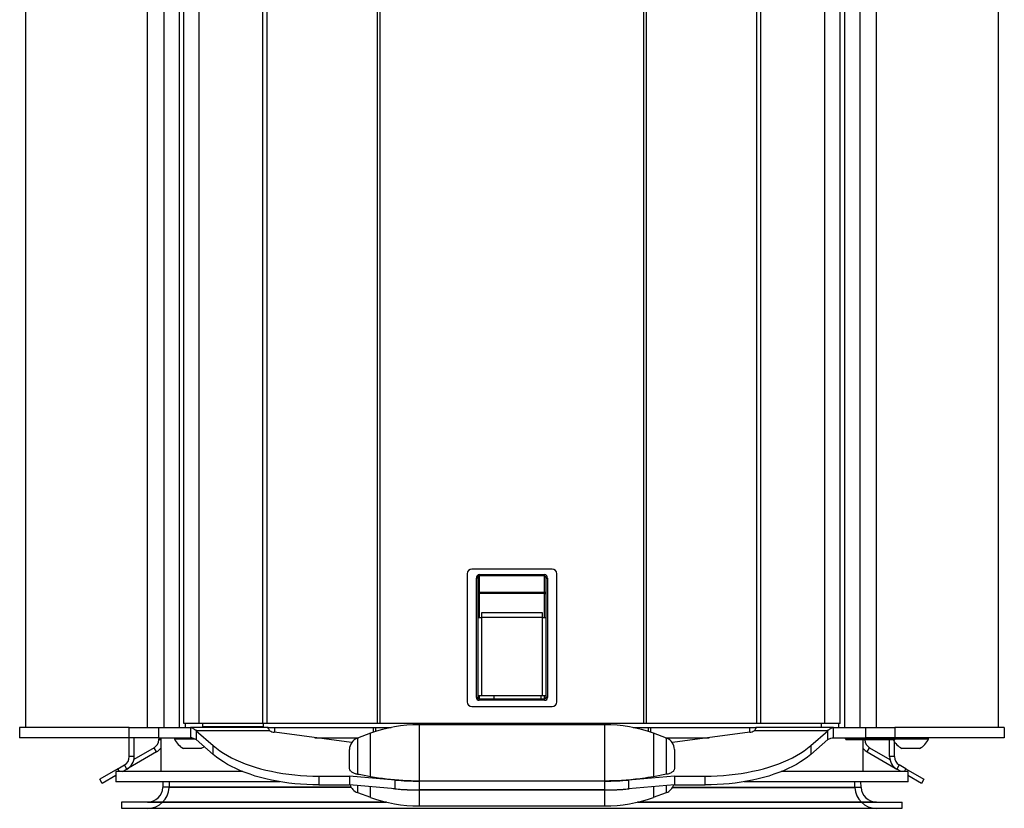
# Model space of a CAD drawing. Header units: inches. Extents: x 15.9 to 66.4, y 22.9 to 71.9.
# Tile 3 of 8: x 16.1 to 28.2, y 52.5 to 62.2. Entities that reach past the tile are written whole.
import ezdxf

# ---------------------------------------------------------------- set-up
doc = ezdxf.new("R2010")
doc.units = ezdxf.units.IN
doc.header["$LTSCALE"] = 10
doc.header["$MEASUREMENT"] = 0

msp = doc.modelspace()

# ---------------------------------------------------------------- linework, layer by layer
for p, q in [((16.179, 53.452), (16.179, 67.577)), ((17.679, 53.452), (17.679, 67.577)), ((17.882, 53.452), (17.882, 67.577)), ((18.072, 53.452), (18.072, 67.577)), ((18.124, 53.502), (18.124, 67.577)), ((18.314, 53.502), (18.314, 67.577)), ((19.099, 53.502), (19.099, 67.577)), ((19.149, 53.502), (19.149, 67.577)), ((20.507, 53.502), (20.507, 67.577)), ((20.541, 53.502), (20.541, 67.577)), ((23.788, 53.502), (23.788, 67.577)), ((23.821, 53.502), (23.821, 67.577)), ((25.18, 53.502), (25.18, 67.577)), ((25.229, 53.502), (25.229, 67.577)), ((26.014, 53.502), (26.014, 67.577)), ((26.204, 53.502), (26.204, 67.577)), ((26.257, 67.577), (26.257, 53.452)), ((26.447, 67.577), (26.447, 53.452)), ((26.649, 67.577), (26.649, 53.452)), ((28.149, 67.577), (28.149, 53.452)), ((22.658, 55.404), (21.671, 55.404)), ((21.613, 55.346), (21.613, 53.768)), ((21.744, 55.291), (21.726, 55.291)), ((21.726, 53.824), (21.726, 55.291)), ((21.744, 55.291), (21.744, 53.824)), ((21.762, 55.32), (21.762, 55.335)), ((21.762, 55.335), (22.566, 55.335)), ((22.566, 55.32), (21.762, 55.32)), ((21.762, 55.32), (21.762, 55.118)), ((22.566, 55.32), (22.566, 55.335)), ((22.566, 55.118), (22.566, 55.32)), ((22.584, 55.291), (22.602, 55.291)), ((22.584, 53.824), (22.584, 55.291)), ((22.602, 55.291), (22.602, 53.824)), ((22.716, 53.768), (22.716, 55.346)), ((21.744, 55.103), (21.762, 55.103)), ((21.762, 55.118), (22.566, 55.118)), ((21.762, 55.103), (21.762, 55.118)), ((22.566, 55.103), (21.762, 55.103)), ((21.762, 55.103), (21.762, 54.805)), ((22.566, 55.103), (22.566, 55.118)), ((22.566, 55.103), (22.584, 55.103)), ((22.566, 54.805), (22.566, 55.103)), ((21.744, 54.805), (21.789, 54.805)), ((22.539, 54.863), (21.789, 54.863)), ((21.789, 54.863), (21.789, 54.805)), ((22.539, 54.805), (21.789, 54.805)), ((21.789, 54.805), (21.789, 53.842)), ((22.539, 54.805), (22.539, 54.863)), ((22.539, 53.842), (22.539, 54.805)), ((22.539, 54.805), (22.584, 54.805)), ((21.726, 53.824), (21.744, 53.824)), ((21.789, 53.842), (21.744, 53.842)), ((21.762, 53.842), (21.762, 53.806)), ((22.539, 53.842), (21.789, 53.842)), ((21.939, 53.842), (21.939, 53.806)), ((22.524, 53.806), (22.524, 53.842)), ((22.584, 53.842), (22.539, 53.842)), ((22.566, 53.806), (22.566, 53.842)), ((22.602, 53.824), (22.584, 53.824)), ((21.671, 53.711), (22.658, 53.711)), ((21.762, 53.788), (21.762, 53.806)), ((21.762, 53.806), (22.566, 53.806)), ((22.566, 53.788), (21.762, 53.788)), ((22.566, 53.788), (22.566, 53.806)), ((16.104, 53.452), (16.104, 53.327)), ((17.451, 53.452), (16.104, 53.452)), ((17.451, 53.327), (17.451, 53.452)), ((17.451, 53.452), (17.811, 53.452)), ((17.811, 53.452), (17.811, 53.327)), ((17.811, 53.452), (18.207, 53.452)), ((18.314, 53.502), (18.124, 53.502)), ((18.144, 53.452), (18.144, 53.502)), ((18.207, 53.452), (18.207, 53.327)), ((19.164, 53.452), (18.207, 53.452)), ((19.099, 53.502), (18.314, 53.502)), ((18.355, 53.502), (18.355, 53.452)), ((18.355, 53.464), (19.104, 53.464)), ((18.523, 53.452), (18.53, 53.464)), ((19.149, 53.502), (19.099, 53.502)), ((19.104, 53.464), (19.104, 53.502)), ((20.507, 53.502), (19.149, 53.502)), ((19.164, 53.442), (19.164, 53.452)), ((19.164, 53.452), (19.239, 53.452)), ((19.239, 53.452), (20.458, 53.452)), ((19.239, 53.452), (19.239, 53.394)), ((20.458, 53.452), (20.484, 53.452)), ((20.458, 53.393), (20.458, 53.452)), ((20.484, 53.452), (20.675, 53.452)), ((20.484, 53.452), (20.484, 53.402)), ((20.541, 53.502), (20.507, 53.502)), ((23.788, 53.502), (20.541, 53.502)), ((23.306, 53.487), (21.022, 53.487)), ((21.022, 53.487), (21.022, 52.793)), ((21.899, 53.502), (21.899, 53.487)), ((21.961, 53.502), (21.961, 53.487)), ((22.114, 53.487), (22.114, 53.502)), ((22.214, 53.502), (22.214, 53.487)), ((22.368, 53.487), (22.368, 53.502)), ((22.429, 53.487), (22.429, 53.502)), ((23.306, 52.793), (23.306, 53.487)), ((23.654, 53.452), (23.845, 53.452)), ((23.821, 53.502), (23.788, 53.502)), ((25.18, 53.502), (23.821, 53.502)), ((23.845, 53.452), (23.871, 53.452)), ((23.845, 53.402), (23.845, 53.452)), ((23.871, 53.452), (25.09, 53.452)), ((23.871, 53.452), (23.871, 53.393)), ((25.09, 53.452), (25.164, 53.452)), ((25.09, 53.394), (25.09, 53.452)), ((26.122, 53.452), (25.164, 53.452)), ((25.164, 53.452), (25.164, 53.442)), ((25.229, 53.502), (25.18, 53.502)), ((26.014, 53.502), (25.229, 53.502)), ((25.973, 53.452), (25.973, 53.502)), ((26.204, 53.502), (26.014, 53.502)), ((26.122, 53.327), (26.122, 53.452)), ((26.122, 53.452), (26.518, 53.452)), ((26.185, 53.502), (26.185, 53.452)), ((26.518, 53.327), (26.518, 53.452)), ((26.518, 53.452), (26.878, 53.452)), ((26.878, 53.452), (26.878, 53.327)), ((28.224, 53.452), (26.878, 53.452)), ((28.224, 53.452), (28.224, 53.327)), ((18.275, 53.413), (18.488, 53.229)), ((19.184, 53.413), (18.275, 53.413)), ((18.275, 53.413), (18.275, 53.304)), ((20.19, 53.266), (19.239, 53.394)), ((20.424, 53.382), (20.263, 53.323)), ((20.424, 52.846), (20.424, 53.382)), ((24.066, 53.323), (23.905, 53.382)), ((23.905, 53.382), (23.905, 52.846)), ((25.09, 53.394), (24.139, 53.266)), ((26.053, 53.413), (25.145, 53.413)), ((25.841, 53.229), (26.053, 53.413)), ((26.053, 53.304), (26.053, 53.413)), ((17.451, 53.327), (16.104, 53.327)), ((17.811, 53.327), (17.451, 53.327)), ((17.454, 53.096), (17.454, 53.327)), ((17.514, 53.096), (17.514, 53.327)), ((17.811, 53.327), (18.207, 53.327)), ((17.818, 53.327), (17.818, 53.312)), ((17.818, 53.312), (17.818, 53.307)), ((17.841, 53.312), (17.818, 53.312)), ((17.841, 53.307), (17.818, 53.307)), ((17.818, 53.302), (17.818, 53.307)), ((17.841, 53.301), (17.818, 53.302)), ((17.841, 53.327), (17.841, 52.91)), ((18.01, 53.327), (18.01, 53.309)), ((18.266, 53.309), (18.01, 53.309)), ((18.228, 53.327), (18.207, 53.327)), ((18.275, 53.304), (18.488, 53.12)), ((18.488, 53.12), (18.488, 53.229)), ((19.736, 53.327), (20.274, 53.327)), ((20.263, 53.323), (20.263, 52.876)), ((24.054, 53.327), (24.593, 53.327)), ((24.066, 52.876), (24.066, 53.323)), ((25.841, 53.12), (26.053, 53.304)), ((25.841, 53.229), (25.841, 53.12)), ((26.122, 53.327), (26.518, 53.327)), ((26.264, 53.327), (26.264, 53.317)), ((26.264, 53.317), (26.279, 53.302)), ((26.264, 53.317), (26.888, 53.317)), ((26.873, 53.302), (26.279, 53.302)), ((26.487, 52.91), (26.487, 53.302)), ((26.507, 53.302), (26.487, 53.301)), ((26.878, 53.327), (26.518, 53.327)), ((26.812, 53.096), (26.812, 53.302)), ((26.872, 53.096), (26.872, 53.277)), ((26.873, 53.302), (26.888, 53.317)), ((28.224, 53.327), (26.878, 53.327)), ((27.26, 53.309), (26.881, 53.309)), ((26.888, 53.317), (26.888, 53.327)), ((27.291, 53.309), (27.26, 53.309)), ((27.291, 53.309), (27.291, 53.327)), ((17.788, 53.151), (17.445, 52.953)), ((17.514, 53.096), (17.454, 53.096)), ((17.758, 53.203), (17.51, 53.059)), ((17.788, 53.151), (17.758, 53.203)), ((18.333, 53.195), (18.119, 53.195)), ((18.338, 53.195), (18.333, 53.195)), ((20.164, 52.949), (20.164, 53.182)), ((24.164, 53.182), (24.164, 52.949)), ((26.537, 53.151), (26.567, 53.203)), ((26.537, 53.151), (26.88, 52.953)), ((26.567, 53.203), (26.816, 53.059)), ((26.872, 53.096), (26.812, 53.096)), ((27.167, 53.195), (26.964, 53.195)), ((27.182, 53.195), (27.167, 53.195)), ((17.311, 52.945), (17.394, 52.992)), ((17.424, 52.94), (17.394, 52.992)), ((26.932, 52.992), (26.902, 52.94)), ((27.014, 52.945), (26.932, 52.992)), ((17.311, 52.945), (17.091, 52.817)), ((17.289, 52.863), (17.121, 52.765)), ((17.289, 52.91), (17.289, 52.785)), ((18.85, 52.91), (17.289, 52.91)), ((17.332, 52.91), (17.311, 52.945)), ((17.371, 52.91), (17.424, 52.94)), ((17.445, 52.953), (17.424, 52.94)), ((17.445, 52.953), (17.445, 52.954)), ((19.787, 52.854), (20.164, 52.854)), ((19.787, 52.854), (19.787, 52.745)), ((20.728, 52.806), (20.164, 52.854)), ((20.164, 52.854), (20.164, 52.745)), ((24.164, 52.854), (23.6, 52.806)), ((24.066, 52.876), (23.905, 52.846)), ((24.164, 52.854), (24.542, 52.854)), ((24.164, 52.854), (24.164, 52.745)), ((24.542, 52.745), (24.542, 52.854)), ((27.039, 52.91), (25.479, 52.91)), ((26.881, 52.954), (26.88, 52.953)), ((26.88, 52.953), (26.902, 52.94)), ((26.955, 52.91), (26.902, 52.94)), ((26.994, 52.91), (27.014, 52.945)), ((27.014, 52.945), (27.235, 52.817)), ((27.205, 52.765), (27.038, 52.862)), ((27.039, 52.785), (27.039, 52.91)), ((17.121, 52.765), (17.091, 52.817)), ((19.308, 52.785), (17.289, 52.785)), ((17.868, 52.785), (17.866, 52.716)), ((17.945, 52.785), (17.943, 52.713)), ((19.787, 52.745), (20.164, 52.745)), ((20.728, 52.697), (20.164, 52.745)), ((20.263, 52.737), (20.263, 52.651)), ((20.424, 52.593), (20.424, 52.723)), ((20.728, 52.697), (20.728, 52.806)), ((23.306, 52.793), (21.022, 52.793)), ((21.023, 52.793), (21.023, 52.685)), ((23.306, 52.793), (21.023, 52.793)), ((23.306, 52.685), (23.306, 52.793)), ((23.6, 52.806), (23.6, 52.697)), ((24.164, 52.745), (23.6, 52.697)), ((23.905, 52.723), (23.905, 52.593)), ((24.066, 52.651), (24.066, 52.737)), ((24.164, 52.745), (24.542, 52.745)), ((27.039, 52.785), (25.021, 52.785)), ((26.386, 52.713), (26.383, 52.785)), ((26.463, 52.716), (26.46, 52.785)), ((27.235, 52.817), (27.205, 52.765)), ((20.185, 52.716), (17.866, 52.716)), ((20.187, 52.713), (17.943, 52.713)), ((20.263, 52.651), (20.424, 52.593)), ((21.022, 52.685), (23.306, 52.685)), ((21.022, 52.685), (21.022, 52.487)), ((23.306, 52.685), (21.023, 52.685)), ((23.306, 52.487), (23.306, 52.685)), ((23.905, 52.593), (24.066, 52.651)), ((24.142, 52.713), (26.386, 52.713)), ((24.143, 52.716), (26.463, 52.716)), ((17.359, 52.535), (17.359, 52.458)), ((20.617, 52.535), (17.359, 52.535)), ((21.022, 52.487), (23.306, 52.487)), ((23.712, 52.535), (26.969, 52.535)), ((26.969, 52.458), (26.969, 52.535)), ((17.359, 52.458), (26.969, 52.458)), ((17.679, 52.458), (26.65, 52.458)), ((22.555, 52.458), (22.756, 52.458)), ((22.559, 52.458), (22.752, 52.458))]:
    msp.add_line(p, q)
at = {"flags": 128}
for points in [[(18.488, 53.229), (18.527, 53.197), (18.569, 53.166), (18.614, 53.136), (18.662, 53.107), (18.713, 53.08), (18.766, 53.054), (18.823, 53.029), (18.881, 53.006), (18.942, 52.984), (19.005, 52.964), (19.069, 52.945), (19.136, 52.928), (19.204, 52.913), (19.274, 52.899), (19.345, 52.887), (19.417, 52.877), (19.49, 52.869), (19.563, 52.862), (19.637, 52.857), (19.712, 52.855), (19.787, 52.854)], [(24.542, 52.854), (24.617, 52.855), (24.691, 52.857), (24.766, 52.862), (24.839, 52.869), (24.912, 52.877), (24.984, 52.887), (25.055, 52.899), (25.125, 52.913), (25.193, 52.928), (25.259, 52.945), (25.324, 52.964), (25.387, 52.984), (25.448, 53.006), (25.506, 53.029), (25.562, 53.054), (25.616, 53.08), (25.667, 53.107), (25.715, 53.136), (25.76, 53.166), (25.802, 53.197), (25.841, 53.229)], [(19.787, 52.745), (19.712, 52.746), (19.637, 52.749), (19.563, 52.754), (19.49, 52.76), (19.417, 52.769), (19.345, 52.779), (19.274, 52.791), (19.204, 52.804), (19.136, 52.82), (19.069, 52.837), (19.005, 52.855), (18.942, 52.876), (18.881, 52.898), (18.823, 52.921), (18.766, 52.946), (18.713, 52.972), (18.662, 52.999), (18.614, 53.028), (18.569, 53.058), (18.527, 53.089), (18.488, 53.12)], [(25.841, 53.12), (25.802, 53.089), (25.76, 53.058), (25.715, 53.028), (25.667, 52.999), (25.616, 52.972), (25.562, 52.946), (25.506, 52.921), (25.448, 52.898), (25.387, 52.876), (25.324, 52.855), (25.259, 52.837), (25.193, 52.82), (25.125, 52.804), (25.055, 52.791), (24.984, 52.779), (24.912, 52.769), (24.839, 52.76), (24.766, 52.754), (24.691, 52.749), (24.617, 52.746), (24.542, 52.745)]]:
    msp.add_lwpolyline(points, dxfattribs=at)
for centre, radius, start, end in [((21.671, 55.346), 0.0576, 90, 180), ((22.658, 55.346), 0.0576, 0, 90), ((21.761, 55.102), 0.0166, 84.9439, 173.8388), ((22.568, 55.102), 0.0166, 6.1612, 95.0561), ((21.762, 53.824), 0.036, 180, 270), ((21.762, 53.824), 0.018, 180, 270), ((22.566, 53.824), 0.036, 270, 0), ((22.566, 53.824), 0.018, 270, 0), ((21.671, 53.768), 0.0576, 180, 270), ((22.658, 53.768), 0.0576, 270, 0), ((21.022, 51.737), 1.75, 90, 110), ((23.306, 51.737), 1.75, 70, 90), ((19.252, 53.522), 0.129, 238.0927, 264.0367), ((25.077, 53.522), 0.129, 275.9633, 301.9073), ((17.698, 53.307), 0.12, 300, 357.86), ((18.229, 53.409), 0.24, 204.518, 242.907), ((18.229, 53.409), 0.24, 297.093, 307.4365), ((20.314, 53.182), 0.15, 110, 180), ((24.014, 53.182), 0.15, 0, 70), ((26.627, 53.307), 0.12, 182.14, 240), ((27.073, 53.409), 0.24, 206.4056, 242.907), ((27.073, 53.409), 0.24, 297.093, 335.482), ((17.334, 53.096), 0.12, 300, 0), ((17.334, 53.096), 0.18, 300, 0), ((17.698, 53.307), 0.18, 300, 322.6028), ((26.627, 53.307), 0.18, 218.9424, 240), ((26.992, 53.096), 0.18, 180, 240), ((26.992, 53.096), 0.12, 180, 240), ((20.314, 52.792), 0.15, 198.3852, 250), ((21.022, 56.26), 3.467, 265.1422, 270.0103), ((23.307, 56.26), 3.467, 269.9897, 274.8578), ((24.014, 52.792), 0.15, 290, 341.6148), ((17.679, 52.722), 0.187, 270, 358), ((17.679, 52.722), 0.265, 270, 358), ((21.022, 56.151), 3.467, 265.1422, 270.0103), ((23.307, 56.151), 3.467, 269.9897, 274.8578), ((26.65, 52.722), 0.265, 182, 270), ((26.65, 52.722), 0.188, 182, 270), ((21.022, 54.237), 1.75, 250, 270), ((23.306, 54.237), 1.75, 270, 290)]:
    msp.add_arc(centre, radius, start, end)
for centre, major_axis, ratio, start_param, end_param in [((21.762, 55.291), (0, -0.0438), 0.821157, 3.141593, 4.712389), ((21.762, 55.291), (0, 0.0291), 0.619414, 0, 1.570796), ((22.566, 55.291), (0, -0.0438), 0.821157, 1.570796, 3.141593), ((22.566, 55.291), (0, 0.0291), 0.619414, 4.712389, 6.283185)]:
    msp.add_ellipse(centre, major_axis=major_axis, ratio=ratio, start_param=start_param, end_param=end_param)
for points in [[(18.207, 53.452), (18.213, 53.452), (18.224, 53.451), (18.241, 53.443), (18.258, 53.431), (18.27, 53.419), (18.275, 53.413)], [(26.053, 53.413), (26.059, 53.419), (26.07, 53.431), (26.087, 53.443), (26.104, 53.451), (26.116, 53.452), (26.122, 53.452)], [(18.207, 53.327), (18.219, 53.326), (18.241, 53.324), (18.264, 53.311), (18.275, 53.304)], [(26.053, 53.304), (26.065, 53.311), (26.087, 53.324), (26.11, 53.326), (26.122, 53.327)]]:
    msp.add_open_spline(points, degree=3)
for points, knots in [([(19.184, 53.413), (19.178, 53.419), (19.168, 53.431), (19.166, 53.438), (19.164, 53.442)], [0, 0, 0, 0, 0.522148, 1, 1, 1, 1]), ([(25.164, 53.442), (25.163, 53.438), (25.16, 53.43), (25.15, 53.418), (25.145, 53.413)], [0, 0, 0, 0, 0.524534, 1, 1, 1, 1]), ([(20.263, 52.876), (20.258, 52.877), (20.245, 52.88), (20.227, 52.886), (20.208, 52.894), (20.192, 52.904), (20.183, 52.911), (20.175, 52.92), (20.169, 52.929), (20.165, 52.94), (20.165, 52.947), (20.164, 52.949)], [0, 0, 0, 0, 0.086693, 0.219976, 0.353267, 0.487796, 0.622341, 0.640636, 0.784911, 0.929224, 1, 1, 1, 1]), ([(20.424, 52.846), (20.371, 52.856), (20.317, 52.866), (20.264, 52.876), (20.263, 52.876)], [0, 0, 0, 0, 0.989051, 1, 1, 1, 1]), ([(21.022, 52.793), (20.989, 52.793), (20.921, 52.794), (20.82, 52.799), (20.719, 52.806), (20.619, 52.816), (20.52, 52.83), (20.456, 52.841), (20.424, 52.846)], [0, 0, 0, 0, 0.165553, 0.331105, 0.498965, 0.666825, 0.833122, 1, 1, 1, 1]), ([(23.905, 52.846), (23.86, 52.839), (23.779, 52.825), (23.658, 52.811), (23.542, 52.801), (23.425, 52.794), (23.346, 52.794), (23.306, 52.793)], [0, 0, 0, 0, 0.230779, 0.421307, 0.611837, 0.805918, 1, 1, 1, 1]), ([(24.164, 52.949), (24.164, 52.945), (24.163, 52.936), (24.158, 52.926), (24.152, 52.917), (24.144, 52.909), (24.133, 52.901), (24.115, 52.891), (24.095, 52.883), (24.078, 52.878), (24.068, 52.877), (24.066, 52.876)], [0, 0, 0, 0, 0.132292, 0.264553, 0.359426, 0.407931, 0.550292, 0.692635, 0.829575, 0.966506, 1, 1, 1, 1]), ([(20.7, 52.7), (20.729, 52.698), (20.796, 52.692), (20.904, 52.686), (20.983, 52.685), (21.022, 52.685)], [0, 0, 0, 0, 0.269328, 0.634664, 1, 1, 1, 1]), ([(23.306, 52.685), (23.34, 52.685), (23.407, 52.686), (23.507, 52.69), (23.573, 52.695), (23.605, 52.698)], [0, 0, 0, 0, 0.336972, 0.673943, 1, 1, 1, 1]), ([(20.619, 52.535), (20.599, 52.535), (20.51, 52.535), (20.355, 52.535), (20.154, 52.535), (19.957, 52.535), (19.763, 52.535), (19.574, 52.535), (19.39, 52.535), (19.213, 52.535), (19.043, 52.535), (18.88, 52.535), (18.727, 52.535), (18.582, 52.535), (18.447, 52.535), (18.323, 52.535), (18.216, 52.535), (18.126, 52.535), (18.05, 52.535), (17.981, 52.535), (17.919, 52.535), (17.86, 52.535), (17.806, 52.535), (17.759, 52.535), (17.723, 52.535), (17.698, 52.535), (17.682, 52.535), (17.677, 52.535), (17.681, 52.535), (17.694, 52.535), (17.716, 52.535), (17.748, 52.535), (17.789, 52.535), (17.84, 52.535), (17.902, 52.535), (17.975, 52.535), (18.058, 52.535), (18.152, 52.535), (18.257, 52.535), (18.373, 52.535), (18.5, 52.535), (18.637, 52.535), (18.784, 52.535), (18.94, 52.535), (19.106, 52.535), (19.28, 52.535), (19.461, 52.535), (19.65, 52.535), (19.845, 52.535), (20.031, 52.535), (20.208, 52.535), (20.374, 52.535), (20.511, 52.535), (20.594, 52.535), (20.619, 52.535)], [0, 0, 0, 0, 0.005866, 0.026004, 0.046144, 0.0667, 0.087257, 0.108138, 0.12902, 0.150123, 0.171228, 0.192443, 0.213661, 0.234877, 0.256094, 0.277197, 0.298302, 0.315008, 0.331709, 0.348292, 0.364733, 0.381181, 0.401319, 0.421459, 0.441098, 0.460739, 0.479812, 0.498886, 0.517337, 0.535789, 0.55424, 0.572693, 0.591765, 0.610839, 0.630478, 0.650119, 0.670258, 0.690397, 0.710953, 0.731511, 0.752391, 0.773274, 0.794376, 0.815481, 0.836697, 0.857914, 0.87913, 0.900348, 0.92145, 0.942555, 0.959262, 0.975963, 0.992545, 1, 1, 1, 1]), ([(23.711, 52.535), (23.731, 52.535), (23.82, 52.535), (23.974, 52.535), (24.175, 52.535), (24.372, 52.535), (24.566, 52.535), (24.755, 52.535), (24.939, 52.535), (25.116, 52.535), (25.286, 52.535), (25.449, 52.535), (25.602, 52.535), (25.747, 52.535), (25.882, 52.535), (26.006, 52.535), (26.112, 52.535), (26.203, 52.535), (26.279, 52.535), (26.348, 52.535), (26.41, 52.535), (26.469, 52.535), (26.523, 52.535), (26.57, 52.535), (26.606, 52.535), (26.631, 52.535), (26.646, 52.535), (26.652, 52.535), (26.648, 52.535), (26.635, 52.535), (26.613, 52.535), (26.581, 52.535), (26.54, 52.535), (26.488, 52.535), (26.427, 52.535), (26.354, 52.535), (26.271, 52.535), (26.176, 52.535), (26.071, 52.535), (25.955, 52.535), (25.829, 52.535), (25.692, 52.535), (25.545, 52.535), (25.388, 52.535), (25.223, 52.535), (25.049, 52.535), (24.868, 52.535), (24.679, 52.535), (24.484, 52.535), (24.297, 52.535), (24.12, 52.535), (23.955, 52.535), (23.818, 52.535), (23.736, 52.535), (23.711, 52.535)], [0, 0, 0, 0, 0.005696, 0.025841, 0.045988, 0.066551, 0.087116, 0.108003, 0.128893, 0.150003, 0.171115, 0.192338, 0.213563, 0.234786, 0.256011, 0.277121, 0.298233, 0.314945, 0.331652, 0.34824, 0.364686, 0.381141, 0.401286, 0.421432, 0.441078, 0.460726, 0.479805, 0.498886, 0.517343, 0.535802, 0.554259, 0.572718, 0.591797, 0.610878, 0.630524, 0.650171, 0.670316, 0.690463, 0.711026, 0.731591, 0.752478, 0.773368, 0.794478, 0.81559, 0.836813, 0.858038, 0.879261, 0.900486, 0.921596, 0.942708, 0.95942, 0.976127, 0.992715, 1, 1, 1, 1])]:
    msp.add_open_spline(points, degree=3, knots=knots)

doc.saveas('drawing.dxf')
